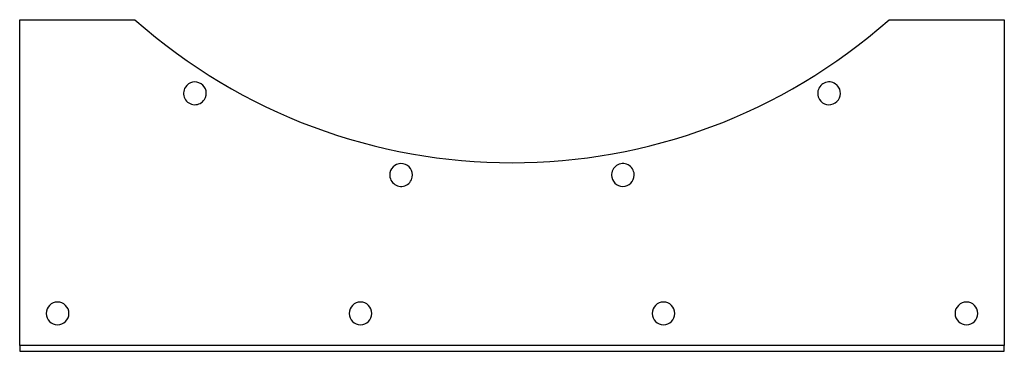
# Model space of a CAD drawing. Header units: millimetres. Extents: x -260 to 260, y -88 to 88.
import ezdxf

# ---------------------------------------------------------------- set-up
doc = ezdxf.new("R2010")
doc.units = ezdxf.units.MM
doc.layers.add('HIDDEN', color=7, linetype='Continuous')
doc.layers.add('THICK', color=7, linetype='Continuous')

msp = doc.modelspace()

# ---------------------------------------------------------------- linework, layer by layer
at = {"layer": 'HIDDEN'}
for p, q in [((-260, 87.5), (-260, 87.5)), ((-199.19, 87.5), (-199.19, 87.5)), ((199.19, 87.5), (199.19, 87.5)), ((260, 87.5), (260, 87.5)), ((-260, -84.5), (-260, -84.5)), ((-260, -87.5), (-260, -87.5)), ((260, -84.5), (260, -84.5)), ((260, -87.5), (260, -87.5))]:
    msp.add_line(p, q, dxfattribs=at)
at = {"layer": 'THICK'}
for p, q in [((-260, -84.5), (-260, 87.5)), ((-260, 87.5), (-199.19, 87.5)), ((199.19, 87.5), (260, 87.5)), ((260, 87.5), (260, -84.5)), ((-260, -84.5), (-260, -87.5)), ((260, -84.5), (-260, -84.5)), ((-260, -87.5), (260, -87.5)), ((260, -87.5), (260, -84.5))]:
    msp.add_line(p, q, dxfattribs=at)
for centre, radius, start, end in [((0, 312.5), 300.5, 228.4824, 311.5176), ((-167.45, 48.65), 6, 327.6, 147.6), ((167.45, 48.65), 6, 32.4, 212.4), ((-167.45, 48.65), 6, 147.6, 327.6), ((167.45, 48.65), 6, 212.4, 32.4), ((-58.56, 5.54), 6, 349.2, 169.2), ((58.56, 5.54), 6, 10.8, 190.8), ((-58.56, 5.54), 6, 169.2, 349.2), ((58.56, 5.54), 6, 190.8, 10.8), ((-240, -67.5), 6, 0, 180), ((-80, -67.5), 6, 0, 180), ((80, -67.5), 6, 0, 180), ((240, -67.5), 6, 0, 180), ((-240, -67.5), 6, 180, 0), ((-80, -67.5), 6, 180, 0), ((80, -67.5), 6, 180, 0), ((240, -67.5), 6, 180, 0)]:
    msp.add_arc(centre, radius, start, end, dxfattribs=at)

doc.saveas('drawing.dxf')
